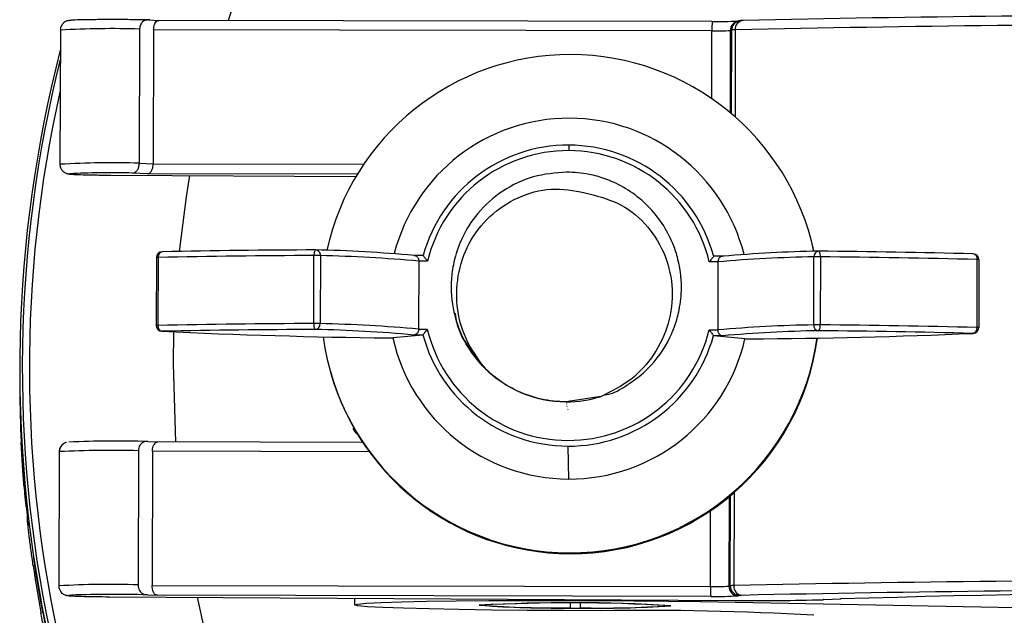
# Model space of a CAD drawing. Header units: millimetres. Extents: x -158 to 45, y -377 to 47.
# Tile 3 of 11: x -88 to -37, y -211 to -180. Entities that reach past the tile are written whole.
import ezdxf

# ---------------------------------------------------------------- set-up
doc = ezdxf.new("R2010")
doc.units = ezdxf.units.MM

msp = doc.modelspace()

# ---------------------------------------------------------------- linework, layer by layer
at = {"color": 7, "linetype": 'Continuous', "lineweight": 25}
for p, q in [((-81.305, -179.944), (-80.789, -179.968)), ((-51.926, -180.023), (-80.795, -179.967)), ((-51.925, -180.023), (-51.926, -180.023)), ((-50.539, -179.992), (-50.612, -180.012)), ((-85.926, -180.476), (-85.945, -187.474)), ((-81.79, -180.423), (-81.809, -187.421)), ((-81.063, -180.455), (-81.082, -187.453)), ((-51.944, -180.511), (-81.063, -180.455)), ((-51.954, -184.048), (-51.944, -180.511)), ((-50.983, -180.493), (-50.994, -184.777)), ((-50.909, -180.473), (-50.983, -180.493)), ((-50.921, -184.839), (-50.909, -180.473)), ((-50.725, -180.462), (-50.737, -184.997)), ((-81.809, -187.421), (-81.082, -187.453)), ((-81.372, -187.964), (-82.158, -187.929)), ((-81.082, -187.453), (-70.105, -187.474)), ((-83.296, -188.039), (-70.512, -188.116)), ((-83.295, -188.039), (-83.296, -188.039)), ((-83.295, -188.039), (-70.512, -188.116)), ((-70.433, -187.985), (-81.372, -187.964)), ((-70.518, -188.116), (-70.518, -188.126)), ((-46.668, -191.816), (-46.679, -191.769)), ((-46.623, -192.017), (-46.668, -191.816)), ((-46.386, -192.009), (-46.377, -192.009)), ((-80.912, -192.336), (-80.922, -195.885)), ((-80.828, -192.331), (-80.838, -195.88)), ((-72.713, -195.783), (-72.703, -192.234)), ((-72.366, -192.237), (-72.375, -195.786)), ((-67.016, -192.234), (-67.48, -192.233)), ((-67.229, -192.526), (-67.239, -196.075)), ((-66.779, -192.527), (-67.229, -192.526)), ((-53.694, -192.521), (-53.695, -192.514)), ((-53.684, -192.561), (-53.686, -192.554)), ((-51.629, -192.567), (-52.079, -192.566)), ((-51.329, -192.275), (-51.837, -192.273)), ((-51.629, -192.567), (-51.639, -196.116)), ((-46.632, -195.853), (-46.622, -192.304)), ((-46.286, -192.303), (-46.296, -195.852)), ((-38.115, -195.992), (-38.105, -192.443)), ((-38.019, -192.448), (-38.029, -195.997)), ((-53.675, -192.6), (-53.677, -192.593)), ((-53.666, -192.64), (-53.667, -192.633)), ((-53.656, -192.68), (-53.658, -192.673)), ((-53.647, -192.719), (-53.649, -192.712)), ((-53.638, -192.759), (-53.639, -192.752)), ((-53.628, -192.799), (-53.63, -192.792)), ((-53.619, -192.838), (-53.621, -192.831)), ((-53.61, -192.878), (-53.611, -192.871)), ((-53.6, -192.918), (-53.602, -192.911)), ((-65.381, -195.244), (-65.379, -195.251)), ((-65.371, -195.284), (-65.37, -195.291)), ((-65.362, -195.324), (-65.36, -195.331)), ((-65.353, -195.363), (-65.351, -195.37)), ((-65.343, -195.403), (-65.342, -195.41)), ((-65.334, -195.443), (-65.332, -195.45)), ((-65.325, -195.482), (-65.323, -195.489)), ((-65.315, -195.522), (-65.314, -195.529)), ((-65.306, -195.562), (-65.304, -195.569)), ((-65.296, -195.601), (-65.295, -195.608)), ((-65.287, -195.641), (-65.285, -195.648)), ((-67.239, -196.075), (-66.789, -196.076)), ((-65.278, -195.681), (-65.276, -195.688)), ((-52.088, -196.115), (-51.639, -196.116)), ((-80.639, -196.185), (-80.622, -196.185)), ((-68.816, -196.534), (-68.591, -196.535)), ((-68.816, -196.534), (-68.592, -196.535)), ((-68.816, -196.534), (-68.816, -196.534)), ((-67.029, -196.383), (-68.584, -196.533)), ((-67.029, -196.383), (-67.487, -196.382)), ((-51.389, -196.424), (-51.847, -196.422)), ((-50.219, -196.581), (-51.847, -196.422)), ((-50.211, -196.583), (-49.986, -196.584)), ((-50.21, -196.583), (-49.986, -196.584)), ((-49.986, -196.584), (-49.986, -196.584)), ((-38.33, -196.296), (-38.313, -196.296)), ((-88.045, -197.992), (-88.045, -198.115)), ((-71.987, -197.728), (-71.976, -197.774)), ((-88.046, -198.599), (-88.046, -198.625)), ((-57.718, -199.58), (-59.557, -199.866)), ((-59.558, -199.864), (-59.557, -199.866)), ((-59.549, -199.899), (-59.548, -199.906)), ((-59.54, -199.938), (-59.538, -199.945)), ((-59.531, -199.978), (-59.529, -199.985)), ((-59.521, -200.018), (-59.52, -200.025)), ((-59.512, -200.057), (-59.51, -200.064)), ((-59.503, -200.097), (-59.501, -200.104)), ((-59.493, -200.137), (-59.492, -200.144)), ((-59.475, -200.216), (-59.473, -200.223)), ((-59.465, -200.256), (-59.464, -200.263)), ((-59.456, -200.296), (-59.454, -200.303)), ((-81.365, -201.938), (-80.85, -201.961)), ((-70.154, -201.982), (-80.856, -201.961)), ((-59.454, -202.178), (-59.422, -203.895)), ((-85.986, -202.47), (-86.005, -209.468)), ((-85.975, -202.464), (-85.986, -202.47)), ((-81.85, -202.417), (-81.869, -209.415)), ((-81.123, -202.449), (-81.142, -209.447)), ((-69.813, -202.471), (-81.123, -202.449)), ((-87.811, -203.891), (-87.812, -204.295)), ((-87.811, -204.321), (-87.812, -204.295)), ((-87.81, -203.917), (-87.811, -203.891)), ((-87.81, -203.917), (-87.811, -204.321)), ((-51.049, -204.819), (-51.062, -209.485)), ((-50.989, -209.465), (-50.976, -204.758)), ((-50.791, -204.6), (-50.804, -209.454)), ((-87.633, -206.119), (-87.632, -205.724)), ((-52.023, -209.503), (-52.013, -205.541)), ((-59.369, -207.745), (-59.358, -207.791)), ((-81.142, -209.447), (-52.023, -209.503)), ((-51.062, -209.485), (-50.989, -209.465)), ((-81.387, -209.936), (-80.871, -209.959)), ((-52.007, -210.015), (-80.871, -209.959)), ((-50.492, -209.967), (-50.565, -209.987)), ((-83.357, -210.033), (-50.737, -210.229)), ((-83.357, -210.033), (-83.355, -210.033)), ((-83.355, -210.033), (-50.735, -210.229)), ((-70.578, -210.11), (-70.579, -210.461)), ((-64.009, -210.46), (-64.009, -210.479)), ((-59.335, -210.378), (-59.336, -210.606)), ((-58.822, -210.379), (-58.823, -210.608)), ((-54.149, -210.487), (-54.149, -210.506)), ((-52.535, -210.219), (-52.535, -210.29)), ((-52.535, -210.29), (-36.089, -210.601)), ((-50.737, -210.229), (-50.735, -210.229)), ((-46.141, -210.187), (-45.239, -210.15)), ((-46.119, -210.187), (-46.141, -210.187)), ((-46.119, -210.187), (-45.217, -210.15)), ((-45.217, -210.15), (-45.239, -210.15)), ((-59.337, -210.607), (-59.336, -210.606)), ((-58.823, -210.608), (-58.821, -210.608))]:
    msp.add_line(p, q, dxfattribs=at)
at = {"color": 7, "linetype": 'Continuous', "lineweight": 25, "flags": 128}
for points in [[(-85.253, -187.953), (-85.444, -187.973), (-85.317, -187.994), (-84.87, -188.014), (-84.165, -188.03), (-83.295, -188.039)], [(-79.186, -188.064), (-79.367, -189.173), (-79.733, -192.019)], [(-72.608, -191.941), (-72.626, -191.945), (-72.644, -191.961), (-72.661, -191.987), (-72.675, -192.024), (-72.687, -192.068), (-72.696, -192.119), (-72.701, -192.175), (-72.703, -192.234)], [(-46.286, -192.303), (-46.287, -192.244), (-46.293, -192.188), (-46.301, -192.137), (-46.312, -192.092), (-46.326, -192.056), (-46.342, -192.029), (-46.359, -192.014), (-46.377, -192.009)], [(-72.713, -195.783), (-72.711, -195.841), (-72.706, -195.898), (-72.697, -195.95), (-72.686, -195.997), (-72.672, -196.035), (-72.655, -196.064), (-72.638, -196.082), (-72.619, -196.089)], [(-80.016, -196.218), (-80.044, -197.888), (-79.913, -201.963)], [(-88.039, -199.212), (-88.039, -199.212), (-88.045, -199.213)], [(-85.345, -209.949), (-85.504, -209.966), (-85.381, -209.988), (-84.935, -210.008), (-84.228, -210.024), (-83.355, -210.033)], [(-57.743, -210.763), (-59.671, -210.759), (-61.583, -210.748), (-63.424, -210.729), (-65.143, -210.704), (-66.691, -210.673), (-68.025, -210.637), (-69.107, -210.597), (-69.907, -210.554), (-70.402, -210.509), (-70.579, -210.463), (-70.431, -210.419), (-69.964, -210.377), (-69.191, -210.337), (-68.133, -210.303), (-66.82, -210.273), (-65.289, -210.25), (-63.584, -210.234), (-61.751, -210.225), (-59.844, -210.223), (-57.914, -210.229), (-56.018, -210.243), (-54.208, -210.263), (-52.535, -210.29)]]:
    msp.add_lwpolyline(points, dxfattribs=at)
at = {"color": 7, "linetype": 'Continuous', "lineweight": 25}
for centre, radius, start, end in [((-21.549, -198.062), 58.498, 89.83813, 161.98861), ((-24.242, -1368.531), 1188.847, 88.655339, 91.256812), ((-48.515, -180.396), 3.43, 173.76, 181.9282), ((-51.625, -152.877), 27.148, 269.3659, 272.1906), ((-50.484, -180.493), 0.498, 104.8599, 179.9239), ((-50.411, -180.474), 0.498, 103.802, 179.9248), ((-50.275, -180.42), 0.451, 95.3523, 185.3922), ((-24.283, -1385.699), 1205.527, 88.655339, 91.256812), ((-83.271, -225.859), 45.461, 88.1326, 93.3478), ((-51.704, -168.072), 12.441, 268.8965, 273.3257), ((-50.722, -182.046), 1.584, 90.1021, 96.7807), ((-21.557, -198.161), 66.486, 165.51272, 269.85334), ((-59.333, -194.753), 13.001, 89.8457, 167.6024), ((-59.33, -194.749), 12.997, 12.1346, 89.8575), ((-21.557, -198.101), 66.354, 165.96855, 269.8533), ((-21.556, -198.09), 65.984, 167.3344, 269.85319), ((-59.395, -194.485), 9.415, 14.1957, 165.5564), ((-59.432, -194.329), 7.855, 89.8471, 164.5741), ((-59.433, -194.324), 7.563, 89.8468, 166.2583), ((-39.552, -186.762), 19.861, 179.1717, 179.9988), ((-59.432, -194.321), 7.56, 13.4283, 89.857), ((-59.431, -194.327), 7.852, 15.1129, 89.8567), ((-83.29, -232.897), 45.501, 88.1342, 93.3448), ((-83.267, -243.636), 55.718, 88.8596, 92.0431), ((-80.612, -192.337), 0.3, 91.2362, 179.843), ((-80.569, -192.295), 0.262, 99.2447, 187.9022), ((-70.62, -691.045), 499.108, 90.22821, 91.14702), ((-72.609, -192.24), 0.3, 87.9986, 89.843), ((-72.635, -192.21), 0.271, 354.2309, 84.2482), ((-74.232, -265.704), 73.781, 84.74607, 88.73895), ((-45.274, -259.972), 67.972, 90.92947, 95.15195), ((-46.35, -192.28), 0.273, 97.6586, 185.0928), ((-46.377, -192.309), 0.3, 89.4151, 91.7312), ((-51.074, -701.712), 509.725, 88.56606, 89.472), ((-80.842, -192.836), 0.505, 88.4445, 97.9364), ((-70.685, -698.938), 506.709, 90.22821, 91.14702), ((-72.634, -201.979), 9.746, 88.4203, 90.4052), ((-74.123, -269.224), 77.007, 84.86333, 88.69209), ((-45.406, -263.318), 71.025, 90.9809, 95.02638), ((-46.405, -201.935), 9.633, 89.2893, 91.2902), ((-51.055, -709.767), 517.487, 88.56606, 89.472), ((-38.363, -192.404), 0.261, 351.5777, 80.0693), ((-38.319, -192.447), 0.3, 359.843, 88.4804), ((-38.095, -192.999), 0.557, 82.1738, 91.0274), ((-80.852, -196.385), 0.505, 88.4445, 97.9364), ((-80.622, -195.886), 0.3, 179.843, 266.7576), ((-80.622, -195.886), 0.3, 193.2535, 269.8581), ((-80.565, -195.916), 0.276, 172.5365, 257.9318), ((-70.695, -702.487), 506.709, 90.22821, 91.14702), ((-70.631, -695.194), 499.108, 90.22821, 91.14702), ((-72.644, -205.528), 9.746, 88.4203, 90.4052), ((-72.656, -195.81), 0.281, 277.4761, 4.9513), ((-74.243, -269.853), 73.781, 84.74607, 88.73895), ((-74.133, -272.773), 77.007, 84.86333, 88.69209), ((-59.434, -194.319), 7.562, 193.4385, 346.2624), ((-45.416, -266.867), 71.025, 90.9809, 95.02638), ((-45.285, -264.121), 67.972, 90.92947, 95.15195), ((-46.351, -195.878), 0.282, 174.9032, 262.4984), ((-46.415, -205.484), 9.633, 89.2893, 91.2902), ((-46.631, -195.917), 0.342, 315.3541, 11.1068), ((-51.085, -705.861), 509.725, 88.56606, 89.472), ((-51.064, -713.316), 517.487, 88.56606, 89.472), ((-38.388, -196.027), 0.275, 282.164, 7.332), ((-38.329, -195.996), 0.3, 273.0248, 359.843), ((-38.105, -196.548), 0.557, 82.1738, 91.0274), ((-64.637, 144.826), 341.386, 267.31615, 269.2986), ((-59.337, -194.748), 12.997, 187.6076, 269.8578), ((-59.398, -194.483), 9.412, 192.5854, 269.8571), ((-59.434, -194.326), 7.852, 195.1129, 269.8567), ((-59.433, -194.324), 7.855, 269.8471, 344.5741), ((-59.396, -194.48), 9.415, 269.8467, 347.101), ((-59.334, -194.744), 13.001, 269.8453, 352.0915), ((-59.323, -194.791), 13.001, 269.8452, 352.3006), ((-52.248, 131.42), 328.012, 270.39512, 272.43196), ((-59.326, -194.794), 12.997, 193.2541, 269.8574), ((-59.542, -193.864), 6, 224.4811, 269.8526), ((-21.581, -198.286), 66.464, 180.37881, 182.75715), ((-21.582, -198.774), 66.464, 180.37881, 182.75715), ((-59.542, -193.862), 6.002, 269.8505, 287.69), ((-70.173, -201.115), 0.5, 196.7365, 238.4111), ((-85.477, -202.464), 0.498, 110.735, 179.9422), ((-83.047, -256.544), 54.632, 88.2358, 92.5473), ((-83.27, -258.344), 55.945, 88.5452, 92.7707), ((-87.335, -206.085), 0.3, 186.3902, 225.6657), ((-21.58, -198.286), 66.465, 188.35226, 190.47732), ((-87.203, -208.899), 0.499, 97.7212, 106.0688), ((-21.581, -198.765), 66.465, 188.35226, 190.47732), ((-83.351, -254.858), 45.467, 88.1328, 93.3473), ((-48.116, -209.637), 3.909, 178.0437, 185.5503), ((-51.784, -197.064), 12.441, 268.8965, 273.3257), ((-50.562, -209.487), 0.5, 179.762, 269.6048), ((-50.802, -211.038), 1.584, 90.1021, 96.7807), ((-50.488, -209.467), 0.5, 179.762, 269.6048), ((-50.337, -209.497), 0.469, 174.7919, 262.3083), ((-24.363, -1414.691), 1205.527, 88.655339, 91.256812), ((-83.158, -273.672), 63.761, 88.40893, 91.96579), ((-51.648, -191.356), 18.662, 268.8965, 273.3257), ((-50.398, -210.754), 0.792, 90.1021, 96.7807), ((-24.324, -1398.523), 1188.847, 88.655339, 91.256812), ((-25.316, -854.497), 644.654, 87.565199, 91.770966), ((-21.55, -198.036), 58.496, 191.86212, 269.84862), ((-59.315, -296.691), 86.343, 86.52324, 93.16277), ((-58.843, -124.295), 86.343, 266.52324, 273.16277), ((-59.312, -295.484), 85.135, 86.52324, 93.16277), ((-60.33, -161.378), 49.239, 265.7148, 271.155), ((-59.311, -294.967), 84.616, 86.52324, 93.16277), ((-60.322, -161.677), 48.939, 265.7148, 271.155), ((-57.568, -161.686), 48.938, 268.531, 273.9713), ((-57.559, -161.387), 49.238, 268.531, 273.9713), ((-49.528, -90.535), 119.701, 269.42221, 271.62165), ((-86.681, -211.7), 0.886, 99.514, 106.8525), ((-55.405, -359.617), 148.872, 86.61776, 90.89977)]:
    msp.add_arc(centre, radius, start, end, dxfattribs=at)
for points, knots in [([(-84.418, -179.934), (-84.536, -179.936), (-84.893, -179.941), (-85.215, -179.952), (-85.403, -179.965), (-85.487, -179.975), (-85.568, -179.994), (-85.658, -180.029), (-85.766, -180.1), (-85.865, -180.221), (-85.924, -180.357), (-85.919, -180.446), (-85.918, -180.476)], [0, 0, 0, 0, 0.148779, 0.450939, 0.63465, 0.724638, 0.765843, 0.80143, 0.849549, 0.905416, 0.968127, 1, 1, 1, 1]), ([(-81.253, -179.945), (-81.369, -179.943), (-81.708, -179.936), (-82.395, -179.928), (-83.256, -179.925), (-83.973, -179.927), (-84.306, -179.933), (-84.418, -179.934)], [0, 0, 0, 0, 0.128675, 0.37708, 0.625719, 0.874307, 1, 1, 1, 1]), ([(-81.305, -179.944), (-81.405, -179.947), (-81.531, -179.95), (-81.668, -180.066), (-81.73, -180.152), (-81.768, -180.251), (-81.787, -180.347), (-81.789, -180.398), (-81.79, -180.423)], [0, 0, 0, 0, 0.498082, 0.630758, 0.749054, 0.874724, 0.938588, 1, 1, 1, 1]), ([(-81.063, -180.455), (-81.06, -180.409), (-81.056, -180.312), (-81.02, -180.177), (-80.961, -180.059), (-80.88, -179.979), (-80.819, -179.971), (-80.789, -179.968)], [0, 0, 0, 0, 0.166884, 0.350031, 0.545339, 0.779004, 1, 1, 1, 1]), ([(-50.334, -179.97), (-50.368, -179.971), (-50.413, -179.973), (-50.471, -179.979), (-50.509, -179.985), (-50.532, -179.991), (-50.539, -179.992)], [0, 0, 0, 0, 0.595375, 0.770526, 0.936611, 1, 1, 1, 1]), ([(-82.158, -187.929), (-82.112, -187.92), (-82.025, -187.903), (-81.928, -187.806), (-81.869, -187.707), (-81.835, -187.617), (-81.813, -187.52), (-81.81, -187.454), (-81.809, -187.421)], [0, 0, 0, 0, 0.2656, 0.499237, 0.627658, 0.753629, 0.877569, 1, 1, 1, 1]), ([(-85.943, -187.464), (-85.944, -187.469), (-85.956, -187.535), (-85.919, -187.655), (-85.845, -187.788), (-85.753, -187.875), (-85.667, -187.928), (-85.597, -187.955), (-85.543, -187.97), (-85.485, -187.98), (-85.392, -187.992), (-85.242, -187.998), (-85.134, -188.003)], [0, 0, 0, 0, 0.0083932, 0.1137519, 0.1966443, 0.2665754, 0.3265293, 0.3762079, 0.4227445, 0.4873988, 0.6299959, 1, 1, 1, 1]), ([(-81.372, -187.964), (-81.331, -187.954), (-81.249, -187.934), (-81.151, -187.799), (-81.092, -187.626), (-81.085, -187.509), (-81.082, -187.453)], [0, 0, 0, 0, 0.289453, 0.587921, 0.805841, 1, 1, 1, 1]), ([(-59.521, -187.882), (-60.109, -187.93), (-61.284, -188.026), (-62.898, -188.809), (-64.175, -189.945), (-64.806, -190.948), (-65.209, -191.86), (-65.394, -192.466), (-65.485, -193.045), (-65.569, -193.797), (-65.525, -194.903), (-65.163, -196.026), (-64.651, -197.082), (-64.203, -197.615), (-63.823, -198.068)], [0, 0, 0, 0, 0.124945, 0.249854, 0.374691, 0.48596, 0.499552, 0.587656, 0.620174, 0.624603, 0.749468, 0.852503, 0.874589, 1, 1, 1, 1]), ([(-57.605, -199.515), (-57.486, -199.496), (-57.025, -199.423), (-56.584, -199.131), (-55.925, -198.708), (-55.059, -197.998), (-54.368, -197.029), (-54.045, -196.316), (-53.998, -196.204), (-53.98, -196.16), (-53.938, -196.055), (-53.804, -195.698), (-53.605, -194.973), (-53.482, -193.764), (-53.638, -192.582), (-54.018, -191.466), (-54.506, -190.546), (-55.499, -189.326), (-56.51, -188.646), (-57.24, -188.341), (-57.269, -188.329), (-57.366, -188.29), (-57.723, -188.156), (-58.45, -187.945), (-59.128, -187.905), (-59.521, -187.882)], [0, 0, 0, 0, 0.0213495, 0.0829009, 0.0912323, 0.1612497, 0.2812724, 0.2987956, 0.3007743, 0.3030664, 0.3072138, 0.3210735, 0.3710169, 0.440787, 0.5364023, 0.5807641, 0.6506744, 0.7208092, 0.8600635, 0.860742, 0.8619129, 0.8657315, 0.8792758, 0.9299544, 1, 1, 1, 1]), ([(-85.134, -188.003), (-85.099, -188.005), (-84.942, -188.015), (-84.414, -188.027), (-83.788, -188.036), (-83.401, -188.038), (-83.296, -188.039)], [0, 0, 0, 0, 0.109254, 0.494504, 0.863476, 1, 1, 1, 1]), ([(-63.823, -198.068), (-64.171, -197.584), (-64.867, -196.616), (-65.312, -194.854), (-65.221, -193.058), (-64.577, -191.371), (-63.422, -189.98), (-61.885, -189.041), (-60.103, -188.634), (-58.935, -188.885), (-58.351, -189.011)], [0, 0, 0, 0, 0.125089, 0.25019, 0.375153, 0.500183, 0.625107, 0.750082, 0.875113, 1, 1, 1, 1]), ([(-58.351, -189.011), (-57.772, -189.17), (-56.615, -189.487), (-55.225, -190.683), (-54.292, -192.228), (-53.925, -194.002), (-54.132, -195.801), (-54.902, -197.431), (-56.111, -198.789), (-57.183, -199.317), (-57.718, -199.58)], [0, 0, 0, 0, 0.1252623, 0.2502096, 0.3752649, 0.5002154, 0.6252651, 0.7501864, 0.8751857, 1, 1, 1, 1]), ([(-67.475, -192.233), (-67.447, -192.235), (-67.389, -192.241), (-67.321, -192.289), (-67.275, -192.348), (-67.249, -192.404), (-67.232, -192.464), (-67.23, -192.506), (-67.229, -192.526)], [0, 0, 0, 0, 0.249883, 0.499375, 0.639906, 0.76866, 0.887789, 1, 1, 1, 1]), ([(-67.016, -192.234), (-67.014, -192.234), (-67.009, -192.235), (-67.006, -192.238), (-67.004, -192.24)], [0, 0, 0, 0, 0.509946, 1, 1, 1, 1]), ([(-67.004, -192.24), (-66.995, -192.251), (-66.977, -192.275), (-66.921, -192.345), (-66.855, -192.432), (-66.807, -192.493), (-66.779, -192.527)], [0, 0, 0, 0, 0.232018, 0.499912, 0.714266, 1, 1, 1, 1]), ([(-51.85, -192.28), (-51.859, -192.29), (-51.879, -192.314), (-51.934, -192.384), (-52.003, -192.469), (-52.051, -192.53), (-52.079, -192.566)], [0, 0, 0, 0, 0.231018, 0.499922, 0.709492, 1, 1, 1, 1]), ([(-51.85, -192.28), (-51.848, -192.277), (-51.844, -192.274), (-51.839, -192.274), (-51.837, -192.274)], [0, 0, 0, 0, 0.623818, 1, 1, 1, 1]), ([(-51.378, -192.275), (-51.407, -192.277), (-51.465, -192.282), (-51.534, -192.33), (-51.581, -192.389), (-51.609, -192.445), (-51.626, -192.505), (-51.628, -192.547), (-51.629, -192.567)], [0, 0, 0, 0, 0.249882, 0.499372, 0.639732, 0.768442, 0.88763, 1, 1, 1, 1]), ([(-59.557, -199.866), (-59.597, -199.866), (-59.703, -199.865), (-60.023, -199.852), (-60.745, -199.774), (-61.791, -199.481), (-62.898, -198.89), (-63.846, -198.111), (-64.646, -197.091), (-65.205, -196.109), (-65.291, -195.426), (-65.314, -195.241)], [0, 0, 0, 0, 0.014885, 0.039875, 0.120136, 0.286439, 0.443589, 0.588139, 0.742773, 0.930189, 1, 1, 1, 1]), ([(-67.239, -196.075), (-67.24, -196.096), (-67.242, -196.138), (-67.259, -196.199), (-67.286, -196.256), (-67.332, -196.318), (-67.4, -196.369), (-67.458, -196.377), (-67.487, -196.382)], [0, 0, 0, 0, 0.112201, 0.231328, 0.360088, 0.500633, 0.750277, 1, 1, 1, 1]), ([(-66.789, -196.076), (-66.817, -196.111), (-66.865, -196.172), (-66.932, -196.261), (-66.988, -196.334), (-67.006, -196.361), (-67.015, -196.373)], [0, 0, 0, 0, 0.2857, 0.500089, 0.767966, 1, 1, 1, 1]), ([(-52.088, -196.115), (-52.061, -196.151), (-52.013, -196.212), (-51.945, -196.3), (-51.89, -196.374), (-51.87, -196.401), (-51.861, -196.413)], [0, 0, 0, 0, 0.290473, 0.500079, 0.768966, 1, 1, 1, 1]), ([(-51.639, -196.116), (-51.638, -196.136), (-51.636, -196.178), (-51.619, -196.24), (-51.592, -196.297), (-51.545, -196.359), (-51.476, -196.411), (-51.418, -196.419), (-51.389, -196.424)], [0, 0, 0, 0, 0.112359, 0.231545, 0.360262, 0.500636, 0.750278, 1, 1, 1, 1]), ([(-67.015, -196.373), (-67.017, -196.376), (-67.022, -196.381), (-67.027, -196.382), (-67.029, -196.383)], [0, 0, 0, 0, 0.559979, 1, 1, 1, 1]), ([(-51.847, -196.422), (-51.85, -196.422), (-51.855, -196.42), (-51.859, -196.415), (-51.861, -196.413)], [0, 0, 0, 0, 0.560023, 1, 1, 1, 1]), ([(-70.659, -201.23), (-70.634, -201.297), (-70.589, -201.415), (-70.485, -201.513), (-70.44, -201.539), (-70.422, -201.55)], [0, 0, 0, 0, 0.435861, 0.761407, 1, 1, 1, 1]), ([(-87.968, -201.483), (-87.954, -201.76), (-87.925, -202.312), (-87.881, -202.965), (-87.849, -203.408), (-87.828, -203.679), (-87.813, -203.873), (-87.811, -203.902), (-87.81, -203.917)], [0, 0, 0, 0, 0.2501386, 0.4991688, 0.627957, 0.749629, 0.8768736, 1, 1, 1, 1]), ([(-87.811, -204.321), (-87.812, -204.311), (-87.814, -204.293), (-87.829, -204.116), (-87.85, -203.859), (-87.883, -203.432), (-87.927, -202.795), (-87.955, -202.246), (-87.969, -201.971)], [0, 0, 0, 0, 0.125448, 0.250586, 0.375953, 0.501287, 0.750552, 1, 1, 1, 1]), ([(-85.604, -201.983), (-85.624, -201.988), (-85.667, -202.001), (-85.767, -202.05), (-85.874, -202.143), (-85.965, -202.286), (-85.978, -202.402), (-85.986, -202.461)], [0, 0, 0, 0, 0.137934, 0.299505, 0.509746, 0.747652, 1, 1, 1, 1]), ([(-81.365, -201.938), (-81.465, -201.941), (-81.592, -201.944), (-81.729, -202.06), (-81.79, -202.146), (-81.829, -202.245), (-81.847, -202.34), (-81.849, -202.392), (-81.85, -202.417)], [0, 0, 0, 0, 0.498082, 0.630758, 0.749054, 0.874724, 0.938588, 1, 1, 1, 1]), ([(-81.123, -202.449), (-81.121, -202.403), (-81.116, -202.306), (-81.08, -202.171), (-81.021, -202.053), (-80.941, -201.973), (-80.879, -201.965), (-80.85, -201.961)], [0, 0, 0, 0, 0.1668837, 0.350031, 0.5453392, 0.7790036, 1, 1, 1, 1]), ([(-87.815, -204.248), (-87.811, -204.334), (-87.785, -204.842), (-87.713, -205.345), (-87.654, -205.764)], [0, 0, 0, 0, 0.1683384, 1, 1, 1, 1]), ([(-87.341, -208.42), (-87.379, -208.155), (-87.455, -207.625), (-87.533, -207.005), (-87.582, -206.589), (-87.611, -206.338), (-87.63, -206.16), (-87.632, -206.132), (-87.633, -206.119)], [0, 0, 0, 0, 0.249605, 0.49931, 0.627777, 0.749989, 0.876854, 1, 1, 1, 1]), ([(-85.997, -209.468), (-85.999, -209.499), (-86.003, -209.586), (-85.95, -209.713), (-85.866, -209.824), (-85.775, -209.896), (-85.694, -209.936), (-85.633, -209.956), (-85.581, -209.968), (-85.504, -209.98), (-85.416, -209.988), (-85.255, -209.995), (-85.178, -209.998)], [0, 0, 0, 0, 0.051531, 0.144401, 0.220075, 0.284917, 0.339819, 0.385872, 0.436193, 0.5206, 0.770454, 1, 1, 1, 1]), ([(-81.869, -209.415), (-81.868, -209.44), (-81.867, -209.491), (-81.849, -209.588), (-81.811, -209.691), (-81.75, -209.782), (-81.614, -209.91), (-81.487, -209.925), (-81.387, -209.936)], [0, 0, 0, 0, 0.061275, 0.125613, 0.25118, 0.368855, 0.501751, 1, 1, 1, 1]), ([(-80.871, -209.959), (-80.91, -209.949), (-80.988, -209.928), (-81.079, -209.792), (-81.133, -209.619), (-81.139, -209.503), (-81.142, -209.447)], [0, 0, 0, 0, 0.2842401, 0.5809045, 0.8013648, 1, 1, 1, 1]), ([(-85.178, -209.998), (-85.114, -210.001), (-84.912, -210.011), (-84.342, -210.023), (-83.755, -210.03), (-83.422, -210.033), (-83.357, -210.033)], [0, 0, 0, 0, 0.179626, 0.560266, 0.913149, 1, 1, 1, 1]), ([(-86.937, -210.372), (-86.889, -210.628), (-86.793, -211.14), (-86.674, -211.73), (-86.594, -212.116), (-86.547, -212.343), (-86.514, -212.501), (-86.51, -212.526), (-86.508, -212.538)], [0, 0, 0, 0, 0.249184, 0.499081, 0.626579, 0.749636, 0.875914, 1, 1, 1, 1]), ([(-86.509, -212.933), (-86.512, -212.926), (-86.516, -212.913), (-86.549, -212.772), (-86.596, -212.558), (-86.675, -212.189), (-86.794, -211.615), (-86.89, -211.106), (-86.938, -210.852)], [0, 0, 0, 0, 0.126121, 0.250747, 0.376161, 0.501737, 0.751259, 1, 1, 1, 1])]:
    msp.add_open_spline(points, degree=3, knots=knots, dxfattribs=at)

doc.saveas('drawing.dxf')
